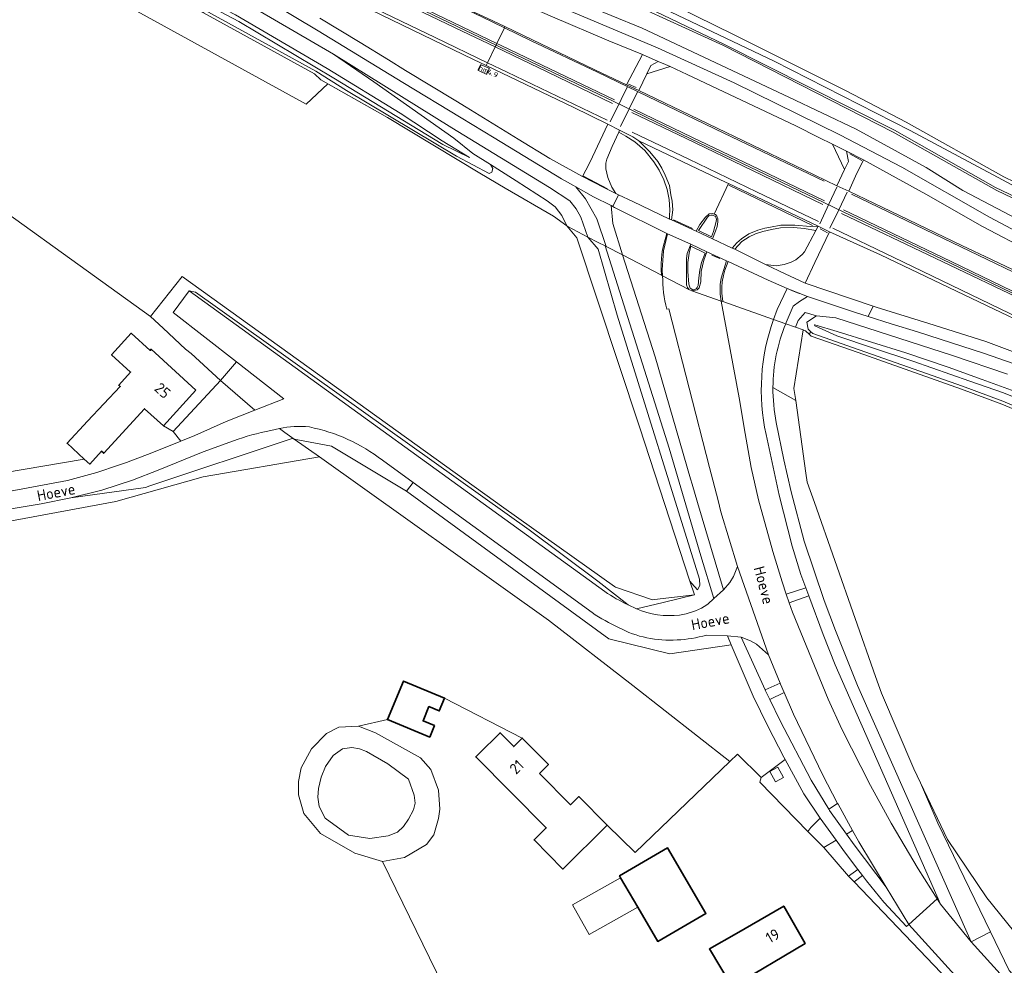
# Model space of a CAD drawing. Header units: metres. Extents: x 178952 to 185583, y 415201 to 419317.
# Tile 88 of 165: x 181464 to 181627, y 417332 to 417488. Entities that reach past the tile are written whole.
import ezdxf
from ezdxf.enums import TextEntityAlignment as Align

# ---------------------------------------------------------------- set-up
doc = ezdxf.new("R2010")
doc.units = ezdxf.units.M
for name, color, linetype, lineweight in [('B-WE-AM-AS_WEG-T18', 1, 'Continuous', 18), ('B-WE-VW-HECTOMETRERING-S', 7, 'Continuous', 25), ('B-XX-GR-BEPLANTING_CULTUUR_BOSPLANTSOEN-GV', 253, 'Continuous', 18), ('B-XX-GR-BOS_GEMENGD-GV', 253, 'Continuous', 13), ('B-XX-GR-BOUWLAND-GV', 253, 'Continuous', 13), ('B-XX-GR-GRAS-GV', 253, 'Continuous', 13), ('B-XX-IE-TERREINAFSCHEIDING_KUNSTMATIG_HEKWERK_RASTER-G', 253, 'IE-TERREINAFSCHEIDING-KUNSTMATIG', 18), ('B-XX-OG-BEBOUWING-GV', 252, 'Continuous', 35), ('B-XX-OG-BEBOUWING-T18', 252, 'Continuous', 18), ('B-XX-OG-BEBOUWING_LAGE TRAFO-GV', 252, 'Continuous', 18), ('B-XX-OG-BEBOUWING_OVERBOUWING-GV', 252, 'Continuous', 18), ('B-XX-OG-TERREIN_CULTUURSCHEIDING-GV', 253, 'Continuous', 18), ('B-XX-OG-TERREIN_ERF-GV', 253, 'Continuous', 18), ('B-XX-OG-TOPOGRAFIE-T18', 253, 'Continuous', 18), ('B-XX-OG-WATER-GV', 253, 'Continuous', 18), ('B-XX-OG-WATER_SLOOT-GV', 253, 'Continuous', 18), ('B-XX-OG-WEG-GV', 253, 'Continuous', 18), ('B-XX-VH-VERHARDING_ASFALT-GV', 251, 'Continuous', 18), ('B-XX-VH-VERHARDING_BEDRIJFSVLOERPLAAT-GV', 251, 'Continuous', 18), ('B-XX-VH-VERHARDING_BETONSTRAATSTEEN-GV', 251, 'Continuous', 18), ('B-XX-VH-VERHARDING_GRASBETONSTEEN-GV', 251, 'Continuous', 18), ('B-XX-VH-VERHARDING_STRAATBAKSTEEN-GV', 251, 'Continuous', 18), ('B-XX-VH-VERHARDING_TEGEL-GV', 251, 'Continuous', 18), ('B-XX-VW-MARKERING-G', 253, 'Continuous', 18)]:
    doc.layers.add(name, color=color, linetype=linetype, lineweight=lineweight)
doc.styles.add('NLCS-ISO', font='NLCS-ISO.ttf')
doc.styles.add('NLCS-ISO-M-T18', font='NLCS-ISO.ttf', dxfattribs={"height": 1.8})
doc.styles.add('NLCS-ISO-M500-T18', font='NLCS-ISO.ttf', dxfattribs={"height": 0.9})
doc.linetypes.add('IE-TERREINAFSCHEIDING-KUNSTMATIG', pattern='A,4,[82,NLCS.SHX,S=0.75,R=90,X=0,Y=0],4,-2', length=10)

# ---------------------------------------------------------------- blocks, each defined once
blk = doc.blocks.new('SVW-HECTOMETERPAAL-SO')
at = {"lineweight": 18}
blk.add_lwpolyline([(-0.71, -0.52), (0.71, -0.52, 0.414214), (0.8, -0.44), (0.8, 0.44, 0.414214), (0.71, 0.52), (-0.71, 0.52, 0.414214), (-0.8, 0.44), (-0.8, -0.44, 0.414214)], format="xyb", close=True, dxfattribs=at)
at = {"lineweight": 18, "style": 'NLCS-ISO'}
blk.add_text('hm', height=0.9, dxfattribs=at).set_placement((0, 0), align=Align.MIDDLE_CENTER)

msp = doc.modelspace()

# ---------------------------------------------------------------- linework, layer by layer
at = {"layer": 'B-XX-GR-BEPLANTING_CULTUUR_BOSPLANTSOEN-GV'}
msp.add_lwpolyline([(181441.18, 417512.589), (181511.283, 417474.077), (181514.879, 417477.472), (181513.721, 417478.129), (181512.658, 417479.117), (181494.287, 417489.223), (181487.056, 417493.201), (181461.812, 417505.957)], dxfattribs=at)
for points in [[(181594.827, 417436.484), (181594.651, 417435.966), (181594.939, 417435.701), (181602.712, 417432.963), (181619.837, 417426.93), (181626.496, 417424.437), (181631.134, 417422.485), (181658.223, 417410.019), (181659.348, 417409.479), (181659.564, 417409.93), (181658.436, 417410.471), (181631.336, 417422.943), (181626.681, 417424.902), (181620.008, 417427.4), (181602.878, 417433.435), (181595.202, 417436.139)], [(181527.921, 417410.056), (181515.498, 417417.503), (181509.306, 417418.66), (181513.477, 417415.694), (181551.444, 417388.695), (181565.421, 417377.886), (181581.452, 417365.259), (181582.722, 417366.478), (181586.664, 417362.657), (181590.609, 417365.634), (181590.42, 417365.981), (181587.73, 417371.152), (181585.32, 417376.082), (181581.676, 417384.617), (181571.536, 417383.118), (181561.395, 417385.571)]]:
    msp.add_lwpolyline(points, close=True, dxfattribs=at)
at = {"layer": 'B-XX-GR-BOS_GEMENGD-GV'}
msp.add_lwpolyline([(181535.06, 417325.898), (181523.933, 417348.734), (181519.36, 417350.093), (181513.646, 417353.379), (181510.883, 417356.654), (181510.038, 417359.765), (181510.022, 417361.952), (181510.482, 417364.233), (181512.165, 417367.364), (181514.673, 417369.911), (181516.706, 417370.96), (181519.966, 417371.112), (181524.783, 417372.219), (181527.419, 417378.59), (181534.207, 417375.781), (181547.08, 417369.16), (181551.42, 417364.802), (181549.92, 417363.311), (181555.078, 417358.118), (181556.445, 417359.476), (181561.136, 417354.753), (181565.771, 417350.21), (181581.452, 417365.259), (181565.421, 417377.886), (181551.444, 417388.695), (181513.477, 417415.694), (181494.262, 417412.41), (181479.793, 417408.347), (181461.619, 417404.95)], dxfattribs=at)
at = {"layer": 'B-XX-GR-BOUWLAND-GV'}
msp.add_lwpolyline([(181631.134, 417422.485), (181626.496, 417424.437), (181619.837, 417426.93), (181602.712, 417432.963), (181594.939, 417435.701), (181594.651, 417435.966), (181593.967, 417436.596), (181593.593, 417436.727), (181592.084, 417427.026), (181592.361, 417425.065), (181594.062, 417413), (181594.271, 417411.519), (181595.464, 417408.132), (181605.605, 417379.344), (181606.574, 417376.594), (181611.952, 417364.071), (181613.047, 417361.772), (181617.533, 417352.351), (181624.036, 417342.727), (181660.284, 417297.88)], dxfattribs=at)
at = {"layer": 'B-XX-GR-GRAS-GV'}
msp.add_lwpolyline([(181635.87, 417539.582), (181604.205, 417535.166), (181599.33, 417534.486), (181590.803, 417528.233), (181578.062, 417517.856), (181577.971, 417517.782), (181556.65, 417497.901), (181559.472, 417497.121), (181563.274, 417494.867), (181582.063, 417485.601), (181600.726, 417476.281), (181610.642, 417471.134), (181626.831, 417462.089), (181656.004, 417447.949)], dxfattribs=at)
for points in [[(181554.632, 417453.82), (181554.462, 417453.945), (181556.135, 417451.988), (181566.494, 417420.658), (181574.835, 417395.142), (181575.183, 417394.752), (181576.123, 417393.701), (181576.472, 417394.428), (181576.459, 417395.451), (181562.819, 417439.178), (181559.631, 417450.114), (181557.96, 417452.095)], [(181794.27, 417337.576), (181788.805, 417344.673), (181776.412, 417350.223), (181789.004, 417342.462), (181660.284, 417297.88), (181624.036, 417342.727), (181617.533, 417352.351), (181613.047, 417361.772), (181615.893, 417355.051), (181624.613, 417337.075), (181627.716, 417330.679), (181678.273, 417274.602), (181731.59, 417290.676), (181723.034, 417315.937), (181785.713, 417337.127), (181789.323, 417337.792)]]:
    msp.add_lwpolyline(points, close=True, dxfattribs=at)
at = {"layer": 'B-XX-IE-TERREINAFSCHEIDING_KUNSTMATIG_HEKWERK_RASTER-G', "ltscale": 0.2, "flags": 128}
for points in [[(181742.644, 417406.875), (181739.268, 417408.317), (181736.704, 417409.568), (181731.309, 417412.199), (181726.733, 417414.317), (181702.556, 417425.701), (181678.845, 417436.907), (181656.004, 417447.949), (181626.831, 417462.089), (181610.642, 417471.134), (181600.726, 417476.281), (181582.063, 417485.601), (181563.274, 417494.867), (181559.472, 417497.121)], [(181554.632, 417453.82), (181554.462, 417453.945), (181552.259, 417455.559), (181544.235, 417460.165), (181540.066, 417462.67), (181524.775, 417471.859), (181513.721, 417478.129)]]:
    msp.add_lwpolyline(points, dxfattribs=at)
at = {"layer": 'B-XX-OG-BEBOUWING-GV'}
for points in [[(181493.04, 417426.76), (181485.62, 417433.511), (181485.47, 417433.342), (181482.31, 417436.182), (181479.067, 417432.589), (181482.222, 417429.741), (181480.254, 417427.557), (181480.499, 417427.336), (181475.07, 417421.631), (181471.69, 417417.952), (181474.537, 417415.34), (181475.45, 417414.502), (181477.41, 417416.631), (181477.78, 417416.301), (181484.54, 417423.662), (181487.67, 417420.82)], [(181531.636, 417374.372), (181533.333, 417373.669), (181534.207, 417375.781), (181527.419, 417378.59), (181524.783, 417372.219), (181531.754, 417369.333), (181532.533, 417371.215), (181530.652, 417371.993)], [(181549.92, 417363.311), (181551.42, 417364.802), (181547.08, 417369.16), (181545.66, 417367.752), (181543.4, 417370.032), (181539.85, 417366.511), (181539.388, 417366.052), (181551.06, 417354.3), (181549.044, 417352.298), (181553.821, 417347.488), (181561.136, 417354.753), (181556.445, 417359.476), (181555.078, 417358.118)], [(181563.37, 417346.028), (181566.199, 417341.192), (181569.532, 417335.495), (181577.485, 417340.148), (181571.142, 417350.99), (181563.189, 417346.337)], [(181593.96, 417335.151), (181590.39, 417341.34), (181582.552, 417336.833), (181578.087, 417334.266), (181581.829, 417327.988)]]:
    msp.add_lwpolyline(points, close=True, dxfattribs=at)
at = {"layer": 'B-XX-OG-BEBOUWING_LAGE TRAFO-GV'}
msp.add_lwpolyline([(181589.381, 417364.349), (181588.076, 417363.628), (181589.029, 417361.894), (181590.342, 417362.609)], close=True, dxfattribs=at)
at = {"layer": 'B-XX-OG-BEBOUWING_OVERBOUWING-GV'}
msp.add_lwpolyline([(181566.199, 417341.192), (181563.37, 417346.028), (181555.391, 417341.538), (181558.139, 417336.656)], close=True, dxfattribs=at)
at = {"layer": 'B-XX-OG-TERREIN_CULTUURSCHEIDING-GV'}
msp.add_lwpolyline([(181449.735, 417464.645), (181485.537, 417438.918), (181490.754, 417445.575), (181544.006, 417407.255), (181562.357, 417394.249), (181562.536, 417394.122), (181568.653, 417392.053), (181568.977, 417392.091), (181575.58, 417392.863), (181574.835, 417395.142), (181566.494, 417420.658), (181556.135, 417451.988), (181554.462, 417453.945), (181552.259, 417455.559), (181544.235, 417460.165), (181540.066, 417462.67), (181524.775, 417471.859), (181514.879, 417477.472), (181511.283, 417474.077), (181441.18, 417512.589)], dxfattribs=at)
for points in [[(181593.73, 417359.912), (181590.609, 417365.634), (181586.664, 417362.657), (181586.446, 417361.864), (181594.364, 417353.699), (181594.879, 417354.358), (181596.435, 417355.894)], [(181589.029, 417361.894), (181588.076, 417363.628), (181589.381, 417364.349), (181590.342, 417362.609)], [(181677.775, 417273.273), (181679.096, 417273.689), (181678.273, 417274.602), (181627.716, 417330.679), (181624.613, 417337.075), (181621.44, 417335.432), (181658.791, 417294.219), (181676.936, 417274.199)]]:
    msp.add_lwpolyline(points, close=True, dxfattribs=at)
at = {"layer": 'B-XX-OG-TERREIN_ERF-GV'}
for points in [[(181457.865, 417412.503), (181474.537, 417415.34), (181471.69, 417417.952), (181475.07, 417421.631), (181480.499, 417427.336), (181480.254, 417427.557), (181482.222, 417429.741), (181479.067, 417432.589), (181482.31, 417436.182), (181485.47, 417433.342), (181485.62, 417433.511), (181493.04, 417426.76), (181487.67, 417420.82), (181489.251, 417419.922), (181497.133, 417428.354), (181492.269, 417432.812), (181491.312, 417433.535), (181487.628, 417436.991), (181485.537, 417438.918), (181449.735, 417464.645)], [(181616.444, 417330.319), (181602.035, 417345.355), (181601.114, 417346.317), (181597.001, 417351.057), (181594.364, 417353.699), (181586.446, 417361.864), (181586.664, 417362.657), (181582.722, 417366.478), (181581.452, 417365.259), (181565.771, 417350.21), (181561.136, 417354.753), (181553.821, 417347.488), (181549.044, 417352.298), (181551.06, 417354.3), (181539.388, 417366.052), (181539.85, 417366.511), (181543.4, 417370.032), (181545.66, 417367.752), (181547.08, 417369.16), (181534.207, 417375.781), (181533.333, 417373.669), (181531.636, 417374.372), (181530.652, 417371.993), (181532.533, 417371.215), (181531.754, 417369.333), (181524.783, 417372.219), (181519.966, 417371.112), (181522.755, 417370.007), (181530.255, 417365.885), (181531.92, 417363.937), (181533.185, 417360.555), (181533.43, 417357.401), (181533.221, 417355.84), (181532.449, 417353.156), (181531.199, 417351.541), (181527.599, 417349.397), (181523.933, 417348.734), (181535.06, 417325.898)]]:
    msp.add_lwpolyline(points, dxfattribs=at)
for points in [[(181563.37, 417346.028), (181563.189, 417346.337), (181571.142, 417350.99), (181577.485, 417340.148), (181569.532, 417335.495), (181566.199, 417341.192)], [(181593.96, 417335.151), (181581.829, 417327.988), (181578.087, 417334.266), (181582.552, 417336.833), (181590.39, 417341.34)]]:
    msp.add_lwpolyline(points, close=True, dxfattribs=at)
at = {"layer": 'B-XX-OG-WATER-GV', "flags": 128}
msp.add_lwpolyline([(181528.244, 417362.375), (181524.823, 417364.881), (181521.305, 417366.918), (181520.126, 417367.406), (181518.857, 417367.616), (181517.299, 417367.364), (181515.769, 417366.302), (181514.517, 417364.446), (181513.789, 417362.688), (181513.339, 417360.839), (181513.252, 417359.398), (181513.424, 417357.824), (181514.433, 417355.929), (181518.278, 417353.103), (181521.821, 417352.533), (181524.881, 417352.962), (181526.423, 417353.584), (181527.398, 417354.537), (181528.265, 417355.753), (181529.048, 417357.294), (181529.323, 417358.368), (181529.176, 417359.712)], close=True, dxfattribs=at)
at = {"layer": 'B-XX-OG-WATER_SLOOT-GV'}
for points in [[(181714.978, 417417.452), (181692.735, 417428.159), (181673.54, 417437.337), (181654.861, 417446.353), (181625.474, 417460.316), (181608.739, 417469.778), (181580.46, 417484.02), (181565.466, 417491.197), (181556.38, 417494.863), (181554.25, 417496.313), (181555.833, 417498.126), (181554.984, 417498.361), (181553.512, 417497.021), (181549.634, 417497.793), (181530.484, 417505.956), (181519.237, 417511.46), (181499.453, 417521.373), (181484.212, 417529.486), (181484.217, 417529.397), (181465.931, 417538.979), (181447.116, 417549.13)], [(181714.856, 417417.125), (181692.267, 417428.04), (181673.597, 417436.994), (181654.418, 417446.078), (181625.671, 417459.799), (181608.511, 417469.434), (181580.41, 417483.819), (181564.685, 417490.986), (181553.672, 417495.47), (181545.871, 417498.35), (181529.748, 417505.963), (181514.209, 417513.442), (181499.194, 417521.107), (181484.17, 417528.971), (181465.926, 417538.628), (181447.425, 417548.699)], [(181447.425, 417548.699), (181465.926, 417538.628), (181484.17, 417528.971), (181499.194, 417521.107), (181514.209, 417513.442), (181529.748, 417505.963), (181545.871, 417498.35), (181553.672, 417495.47), (181564.685, 417490.986), (181580.41, 417483.819), (181608.511, 417469.434), (181625.671, 417459.799), (181654.418, 417446.078), (181673.597, 417436.994), (181692.267, 417428.04), (181714.856, 417417.125)], [(181451.958, 417542.978), (181473.404, 417531.485), (181500.287, 417516.83), (181520.937, 417506.051), (181541.288, 417497.208), (181566.931, 417486.694), (181591.252, 417475.226), (181602.353, 417469.972), (181613.961, 417463.635), (181620.06, 417459.819), (181633.64, 417452.67), (181659.691, 417440.37), (181685.417, 417428.151), (181707.193, 417417.584), (181730.123, 417406.402)], [(181463.546, 417506.934), (181481.932, 417497.335), (181494.986, 417490.494), (181500.163, 417487.781), (181515.887, 417478.422), (181533.954, 417467.413), (181538.345, 417465.25), (181533.814, 417468.018), (181526.844, 417472.582), (181514.75, 417480.004), (181499.589, 417488.897), (181495.313, 417491.088), (181481.328, 417498.254), (181463.894, 417507.187), (181463.826, 417507.239)], [(181630.667, 417459.406), (181611.348, 417469.705), (181588.825, 417481.182), (181567.127, 417491.565), (181558.456, 417495.295), (181556.838, 417495.967), (181556.236, 417496.429), (181555.92, 417496.888), (181556.65, 417497.901), (181555.833, 417498.126), (181554.25, 417496.313), (181556.38, 417494.863), (181565.466, 417491.197), (181580.46, 417484.02), (181608.739, 417469.778), (181625.474, 417460.316), (181654.861, 417446.353)], [(181627.464, 417429.397), (181618.362, 417432.467), (181599.038, 417438.725), (181595.819, 417439.078), (181594.184, 417438.027), (181594.425, 417436.854), (181594.827, 417436.484), (181595.202, 417436.139), (181602.878, 417433.435), (181620.008, 417427.4), (181626.681, 417424.902), (181631.336, 417422.943)], [(181633.997, 417423.391), (181626.761, 417426.309), (181621.204, 417428.259), (181611.765, 417431.527), (181605.227, 417433.699), (181599.166, 417435.734), (181595.556, 417437.389), (181595.462, 417437.506), (181595.555, 417437.577), (181599.209, 417436.486), (181610.612, 417432.943), (181617.61, 417430.547), (181623.257, 417428.53), (181629.337, 417426.315)], [(181629.337, 417426.315), (181623.257, 417428.53), (181617.61, 417430.547), (181610.612, 417432.943), (181599.209, 417436.486), (181595.555, 417437.577), (181595.462, 417437.506), (181595.556, 417437.389), (181599.166, 417435.734), (181605.227, 417433.699), (181611.765, 417431.527), (181621.204, 417428.259), (181626.761, 417426.309), (181633.997, 417423.391)]]:
    msp.add_lwpolyline(points, dxfattribs=at)
for points in [[(181496.498, 417493.242), (181495.313, 417491.088), (181499.589, 417488.897), (181514.75, 417480.004), (181526.844, 417472.582), (181533.814, 417468.018), (181538.345, 417465.25), (181533.954, 417467.413), (181515.887, 417478.422), (181500.163, 417487.781), (181494.986, 417490.494), (181494.528, 417489.661), (181512.911, 417479.548), (181517.982, 417476.371), (181536.17, 417465.488), (181541.604, 417462.601), (181542.043, 417462.857), (181542.182, 417463.457), (181541.81, 417464.118), (181538.917, 417465.945), (181535.739, 417468.477), (181522.49, 417477.791), (181515.819, 417482.377), (181503.012, 417489.808)], [(181533.221, 417355.84), (181533.43, 417357.401), (181533.185, 417360.555), (181531.92, 417363.937), (181530.255, 417365.885), (181522.755, 417370.007), (181519.966, 417371.112), (181516.706, 417370.96), (181514.673, 417369.911), (181512.165, 417367.364), (181510.482, 417364.233), (181510.022, 417361.952), (181510.038, 417359.765), (181510.883, 417356.654), (181513.646, 417353.379), (181519.36, 417350.093), (181523.933, 417348.734), (181527.599, 417349.397), (181531.199, 417351.541), (181532.449, 417353.156)], [(181527.398, 417354.537), (181526.423, 417353.584), (181524.881, 417352.962), (181521.821, 417352.533), (181518.278, 417353.103), (181514.433, 417355.929), (181513.424, 417357.824), (181513.252, 417359.398), (181513.339, 417360.839), (181513.789, 417362.688), (181514.517, 417364.446), (181515.769, 417366.302), (181517.299, 417367.364), (181518.857, 417367.616), (181520.126, 417367.406), (181521.305, 417366.918), (181524.823, 417364.881), (181528.244, 417362.375), (181529.176, 417359.712), (181529.323, 417358.368), (181529.048, 417357.294), (181528.265, 417355.753)]]:
    msp.add_lwpolyline(points, close=True, dxfattribs=at)
at = {"layer": 'B-XX-OG-WEG-GV'}
for points in [[(181730.123, 417406.402), (181707.193, 417417.584), (181685.417, 417428.151), (181659.691, 417440.37), (181633.64, 417452.67), (181620.06, 417459.819), (181613.961, 417463.635), (181602.353, 417469.972), (181591.252, 417475.226), (181566.931, 417486.694), (181541.288, 417497.208), (181520.937, 417506.051), (181500.287, 417516.83), (181473.404, 417531.485), (181451.958, 417542.978)], [(181458.007, 417537.47), (181468.159, 417532.044), (181498.623, 417516.116), (181524.003, 417503.435), (181536.416, 417497.396), (181547.067, 417492.857), (181556.204, 417488.963), (181569.494, 417483.402), (181582.157, 417477.623), (181599.649, 417469.001), (181609.927, 417463.636), (181624.448, 417455.407), (181631.739, 417451.53), (181636.934, 417449.016), (181639.072, 417447.982), (181656.006, 417439.884), (181673.094, 417431.644), (181692.942, 417422.144), (181713.805, 417412.201)], [(181726.733, 417414.317), (181702.556, 417425.701), (181678.845, 417436.907), (181656.004, 417447.949), (181626.831, 417462.089), (181610.642, 417471.134), (181600.726, 417476.281), (181582.063, 417485.601), (181563.274, 417494.867), (181559.472, 417497.121), (181556.65, 417497.901), (181555.92, 417496.888), (181556.236, 417496.429), (181556.838, 417495.967), (181558.456, 417495.295), (181567.127, 417491.565), (181588.825, 417481.182), (181611.348, 417469.705), (181630.667, 417459.406), (181652.195, 417448.875), (181672.236, 417439.315), (181688.895, 417431.656), (181710.5, 417421.485), (181729.82, 417412.227)], [(181513.549, 417488.309), (181520.237, 417484.282), (181524.948, 417481.446), (181527.733, 417479.647), (181536.082, 417474.656), (181537.812, 417473.589), (181546.383, 417468.3), (181551.672, 417465.102), (181557.032, 417462.127), (181558.135, 417464.194), (181558.701, 417465.394), (181561.28, 417470.77), (181555.516, 417473.59), (181541.126, 417480.489), (181539.014, 417481.502), (181520.41, 417490.492)], [(181630.809, 417437.498), (181625.24, 417440.157), (181606.426, 417449.14), (181597.983, 417452.984), (181595.513, 417447.872), (181593.922, 417444.488), (181605.207, 417440.661), (181605.705, 417440.495), (181614.415, 417437.763), (181621.57, 417435.512), (181623.868, 417434.791), (181629.165, 417432.806)], [(181557.96, 417452.095), (181559.631, 417450.114), (181562.819, 417439.178), (181576.459, 417395.451), (181576.472, 417394.428), (181576.123, 417393.701), (181575.183, 417394.752), (181574.835, 417395.142), (181575.58, 417392.863), (181570.424, 417391.619), (181565.977, 417390.55)], [(181577.228, 417390.941), (181577.83, 417391.331), (181578.82, 417392.261), (181576.65, 417399.351), (181571.43, 417417.122), (181560.8, 417450.623), (181559.674, 417451.207), (181557.96, 417452.095)], [(181570.334, 417445.683), (181570.126, 417445.791), (181563.674, 417449.134), (181569.07, 417432.29), (181574.94, 417412.092), (181575.211, 417411.18), (181576.105, 417408.166), (181580.39, 417393.721), (181581.46, 417394.922), (181582.06, 417395.93), (181582.71, 417397.551), (181579.99, 417406.611), (181579.511, 417408.479), (181578.113, 417413.931), (181571.37, 417440.22)], [(181492.973, 417442.973), (181491.91, 417443.201), (181560.76, 417393.42)], [(181564.613, 417391.213), (181559.574, 417395.156), (181548.235, 417403.632), (181492.973, 417442.973)], [(181580.136, 417441.457), (181580.03, 417441.494), (181583.02, 417425.501), (181583.98, 417419.592), (181585.01, 417413.931), (181586.2, 417408.611), (181588.56, 417400.071), (181590.1, 417395.012), (181590.815, 417392.967), (181594.055, 417394.015), (181593.24, 417396.24), (181591.8, 417400.952), (181589.65, 417409.382), (181587.453, 417419.415)], [(181588.68, 417438.454), (181580.288, 417441.404), (181580.136, 417441.457)], [(181628.366, 417431.138), (181623.616, 417432.845), (181612.512, 417436.411), (181608.193, 417437.716), (181604.386, 417438.948), (181602.1, 417439.688), (181594.348, 417442.266), (181592.998, 417441.454), (181591.956, 417440.661), (181590.778, 417437.928), (181590.718, 417437.738), (181592.356, 417437.162), (181592.763, 417438.302), (181593.959, 417439.592), (181595.819, 417439.078), (181599.038, 417438.725), (181618.362, 417432.467), (181627.464, 417429.397)], [(181571.37, 417440.22), (181571.02, 417440.15)], [(181588.604, 417427.218), (181592.361, 417425.065), (181592.084, 417427.026), (181593.593, 417436.727), (181592.356, 417437.162), (181590.718, 417437.738)], [(181606.574, 417376.594), (181605.605, 417379.344), (181595.464, 417408.132), (181594.271, 417411.519), (181594.062, 417413), (181592.361, 417425.065), (181588.604, 417427.218)], [(181589.148, 417421.404), (181590.38, 417415.242), (181591.59, 417409.941), (181593.77, 417401.751), (181597.07, 417391.931), (181598.94, 417386.982), (181602.62, 417377.852), (181621.44, 417335.432), (181624.613, 417337.075), (181615.893, 417355.051), (181613.047, 417361.772), (181611.952, 417364.071), (181606.574, 417376.594)], [(181508.972, 417418.722), (181509.306, 417418.66), (181507.779, 417419.745), (181506.856, 417420.42), (181505.438, 417420.051)], [(181506.856, 417420.42), (181507.779, 417419.745), (181509.306, 417418.66), (181515.498, 417417.503), (181527.921, 417410.056), (181529.02, 417411.439), (181523.916, 417415.144)], [(181499.26, 417418.362), (181494.25, 417416.55), (181486.81, 417413.501), (181482.55, 417411.87), (181477.45, 417410.212), (181472.33, 417408.921), (181484.681, 417410.657), (181485.396, 417410.894), (181508.972, 417418.722)], [(181529.02, 417411.439), (181527.921, 417410.056), (181561.395, 417385.571), (181571.536, 417383.118), (181581.676, 417384.617), (181581.05, 417386.082), (181577.598, 417386.2)], [(181558.65, 417389.932), (181529.02, 417411.439)]]:
    msp.add_lwpolyline(points, dxfattribs=at)
for points in [[(181533.748, 417496.484), (181525.517, 417500.567), (181525.291, 417500.679), (181499.468, 417513.551), (181497.613, 417509.954), (181505.801, 417505.732), (181528.369, 417494.634), (181539.228, 417489.283), (181542.199, 417487.885), (181544.216, 417486.922), (181559.127, 417479.797), (181564.369, 417477.302), (181567.014, 417482.335), (181561.398, 417484.599), (181552.101, 417488.541), (181546.217, 417491.087)], [(181497.534, 417495.126), (181496.498, 417493.242), (181503.012, 417489.808), (181515.819, 417482.377), (181535.442, 417470.149), (181551.602, 417460.322), (181554.97, 417458.076), (181555.986, 417456.792), (181556.792, 417455.363), (181557.96, 417452.095), (181559.674, 417451.207), (181560.8, 417450.623), (181560.984, 417450.528), (181559.423, 417455.109), (181557.55, 417458.421), (181555.959, 417460.383), (181555.579, 417460.613), (181553.562, 417461.738), (181542.402, 417468.544), (181536.967, 417471.83), (181527.286, 417477.685), (181513.283, 417486.249), (181505.593, 417490.799)], [(181517.982, 417476.371), (181512.911, 417479.548), (181494.528, 417489.661), (181494.287, 417489.223), (181512.658, 417479.117), (181513.721, 417478.129), (181514.879, 417477.472), (181524.775, 417471.859), (181540.066, 417462.67), (181544.235, 417460.165), (181552.259, 417455.559), (181554.462, 417453.945), (181553.662, 417455.659), (181552.53, 417457.111), (181551.209, 417458.111), (181546.067, 417461.423), (181541.81, 417464.118), (181542.182, 417463.457), (181542.043, 417462.857), (181541.604, 417462.601), (181536.17, 417465.488)], [(181515.819, 417482.377), (181522.49, 417477.791), (181535.739, 417468.477), (181538.917, 417465.945), (181541.81, 417464.118), (181546.067, 417461.423), (181551.209, 417458.111), (181552.53, 417457.111), (181553.662, 417455.659), (181554.462, 417453.945), (181554.632, 417453.82), (181557.96, 417452.095), (181556.792, 417455.363), (181555.986, 417456.792), (181554.97, 417458.076), (181551.602, 417460.322), (181535.442, 417470.149)], [(181571.561, 417480.317), (181567.689, 417479.124), (181566.375, 417476.347), (181574.871, 417472.289), (181588.199, 417465.886), (181593.701, 417463.238), (181599.169, 417460.598), (181600.455, 417463.273), (181598.479, 417467.457), (181596.219, 417468.585), (181592.378, 417470.514), (181574.369, 417478.995)], [(181569.606, 417481.173), (181568.364, 417480.514), (181567.689, 417479.124), (181571.561, 417480.317), (181570.812, 417480.67)], [(181563.05, 417469.447), (181561.962, 417467.081), (181561.084, 417464.996), (181560.896, 417464.351), (181560.916, 417463.401), (181561.229, 417461.947), (181561.917, 417460.378), (181562.584, 417459.309), (181563.022, 417459.096), (181565.366, 417457.953), (181571.491, 417455.075), (181571.493, 417455.598), (181571.534, 417456.574), (181571.437, 417458.337), (181571.077, 417459.977), (181570.533, 417461.548), (181569.775, 417463.187), (181568.873, 417464.525), (181567.393, 417466.397), (181565.728, 417467.869), (181564.233, 417468.782)], [(181600.762, 417466.319), (181598.479, 417467.457), (181600.455, 417463.273), (181601.085, 417464.584)], [(181636.131, 417447.343), (181631.316, 417449.648), (181623.32, 417453.825), (181613.94, 417459.201), (181609.012, 417461.91), (181603.603, 417464.863), (181602.269, 417462.186), (181601.155, 417459.679), (181606.698, 417457.033), (181619.886, 417450.712), (181624.789, 417448.362), (181628.39, 417446.647), (181634.421, 417443.774), (181645.822, 417438.343), (181665.568, 417428.846), (181667.469, 417427.931), (181669.18, 417431.483), (181668.545, 417431.79), (181650.218, 417440.6)], [(181570.997, 417452.689), (181562.349, 417456.982), (181562.081, 417457.136), (181561.789, 417457.303), (181562.087, 417454.326), (181563.674, 417449.134), (181570.126, 417445.791), (181570.097, 417446.662), (181570.108, 417447.62), (181570.154, 417448.602), (181570.249, 417449.721), (181570.445, 417450.719)], [(181571.129, 417452.623), (181570.997, 417452.689), (181570.445, 417450.719), (181570.249, 417449.721), (181570.154, 417448.602), (181570.108, 417447.62), (181570.097, 417446.662), (181570.126, 417445.791), (181570.334, 417445.683), (181570.264, 417446.691), (181570.348, 417448.213), (181570.47, 417449.82)], [(181595.686, 417453.197), (181593.775, 417453.499), (181592.07, 417453.684), (181589.853, 417453.634), (181588.386, 417453.368), (181586.923, 417453.039), (181585.692, 417452.627), (181584.644, 417452.107), (181583.429, 417451.38), (181582.292, 417450.073), (181587.372, 417447.567), (181589.152, 417447.328), (181590.435, 417447.533), (181591.593, 417447.951), (181592.409, 417448.337), (181593.444, 417449.206), (181593.817, 417449.656), (181594.68, 417451.276), (181594.756, 417451.42)], [(181579.848, 417444.259), (181579.842, 417442.618), (181580.03, 417441.494), (181580.136, 417441.457), (181580.288, 417441.404), (181580.222, 417441.912), (181580.142, 417442.768), (181580.134, 417443.782), (181580.182, 417444.674), (181580.382, 417445.724), (181580.644, 417446.604), (181581.161, 417448.06), (181580.926, 417448.169), (181580.026, 417445.315)], [(181590.952, 417443.591), (181587.825, 417444.973), (181581.161, 417448.06), (181580.644, 417446.604), (181580.382, 417445.724), (181580.182, 417444.674), (181580.134, 417443.782), (181580.142, 417442.768), (181580.222, 417441.912), (181580.288, 417441.404), (181588.68, 417438.454), (181589.299, 417440.106)], [(181562.536, 417394.122), (181562.357, 417394.249), (181544.006, 417407.255), (181490.754, 417445.575), (181485.537, 417438.918), (181487.628, 417436.991), (181491.312, 417433.535), (181492.269, 417432.812), (181497.133, 417428.354), (181499.76, 417431.426), (181489.24, 417439.58), (181491.91, 417443.201), (181492.973, 417442.973), (181548.235, 417403.632), (181559.574, 417395.156), (181564.613, 417391.213), (181565.977, 417390.55), (181570.424, 417391.619), (181575.58, 417392.863), (181568.977, 417392.091), (181568.653, 417392.053)], [(181592.763, 417438.302), (181592.356, 417437.162), (181593.593, 417436.727), (181593.967, 417436.596), (181594.651, 417435.966), (181594.827, 417436.484), (181594.425, 417436.854), (181594.184, 417438.027), (181595.819, 417439.078), (181593.959, 417439.592)], [(181513.477, 417415.694), (181509.306, 417418.66), (181508.972, 417418.722), (181485.396, 417410.894), (181484.681, 417410.657), (181472.33, 417408.921), (181467.43, 417407.961), (181462.42, 417407.131), (181447.062, 417404.361), (181447.019, 417402.785), (181461.619, 417404.95), (181479.793, 417408.347), (181494.262, 417412.41)], [(181598.91, 417381.311), (181596.89, 417386.282), (181594.538, 417392.698), (181591.31, 417391.552), (181591.86, 417389.981), (181597.72, 417375.62), (181600.03, 417370.61), (181604.75, 417361.331), (181608.16, 417355.081), (181612.66, 417347.532), (181615.814, 417342.546), (181616.36, 417341.682)], [(181587.87, 417382.952), (181585.86, 417384.692), (181584.9, 417385.242), (181583.32, 417385.862), (181587.307, 417377.131), (181589.783, 417378.25)], [(181592.02, 417373.11), (181590.455, 417376.697), (181588.09, 417375.535), (181589.82, 417372.031), (181594.92, 417362.18), (181597.844, 417357.385), (181599.307, 417358.35), (181596.82, 417363.11)], [(181602.82, 417351.982), (181601.782, 417353.862), (181600.796, 417353.233), (181602.03, 417351.511), (181607.33, 417344.492)], [(181600.45, 417350.342), (181599.067, 417352.255), (181597.001, 417351.057), (181601.114, 417346.317), (181602.681, 417347.386)], [(181611.13, 417338.301), (181610.7, 417337.961), (181606.96, 417342.022), (181604.08, 417345.532), (181603.411, 417346.419), (181602.035, 417345.355), (181616.444, 417330.319), (181637.866, 417306.162), (181639.378, 417307.18)]]:
    msp.add_lwpolyline(points, close=True, dxfattribs=at)
for points in [[(181571.02, 417440.15, -0.0661402), (181570.334, 417445.683)], [(181587.453, 417419.415, -0.1399733), (181588.68, 417438.454)], [(181590.718, 417437.738, 0.0965749), (181588.604, 417427.218)], [(181588.604, 417427.218, 0.0522805), (181589.148, 417421.404)], [(181505.438, 417420.051, 0.0425745), (181499.26, 417418.362)], [(181511.818, 417420.661, 0.0800151), (181506.856, 417420.42)], [(181523.916, 417415.144, 0.1169841), (181511.818, 417420.661)], [(181560.76, 417393.42, 0.0422637), (181564.613, 417391.213)], [(181565.977, 417390.55, 0.1295436), (181573.148, 417389.521)], [(181573.148, 417389.521, 0.0906273), (181577.228, 417390.941)], [(181563.039, 417387.461, -0.0411515), (181558.65, 417389.932)], [(181572.718, 417385.41, -0.1412196), (181563.039, 417387.461)], [(181577.598, 417386.2, -0.0565354), (181572.718, 417385.41)]]:
    msp.add_lwpolyline(points, format="xyb", dxfattribs=at)
at = {"layer": 'B-XX-VH-VERHARDING_ASFALT-GV'}
for points in [[(181497.613, 417509.954), (181482.509, 417517.741), (181471.449, 417523.533), (181455.228, 417532.245), (181455.079, 417531.965), (181453.697, 417529.366), (181453.551, 417529.093), (181455.226, 417528.175), (181470.71, 417519.92), (181486.964, 417511.463), (181500.481, 417504.556), (181515.142, 417497.215), (181529.742, 417490.074), (181542.739, 417483.846), (181542.873, 417484.126), (181544.127, 417486.736), (181544.216, 417486.922), (181542.199, 417487.885), (181539.228, 417489.283), (181528.369, 417494.634), (181505.801, 417505.732)], [(181453.551, 417529.093), (181453.39, 417528.789), (181452.056, 417526.281), (181451.82, 417525.837), (181454.83, 417524.236), (181470.755, 417515.764), (181491.238, 417505.204), (181495.807, 417502.848), (181520.41, 417490.492), (181539.014, 417481.502), (181541.126, 417480.489), (181541.349, 417480.953), (181542.604, 417483.566), (181542.739, 417483.846), (181529.742, 417490.074), (181515.142, 417497.215), (181500.481, 417504.556), (181486.964, 417511.463), (181470.71, 417519.92), (181455.226, 417528.175)], [(181569.606, 417481.173), (181567.014, 417482.335), (181564.369, 417477.302), (181566.375, 417476.347), (181567.689, 417479.124), (181568.364, 417480.514)], [(181563.05, 417469.447), (181563.21, 417469.806), (181561.28, 417470.77), (181558.701, 417465.394), (181558.135, 417464.194), (181557.032, 417462.127), (181560.687, 417460.249), (181562.584, 417459.309), (181561.917, 417460.378), (181561.229, 417461.947), (181560.916, 417463.401), (181560.896, 417464.351), (181561.084, 417464.996), (181561.962, 417467.081)], [(181566.382, 417468.047), (181567.114, 417467.3), (181568.199, 417466.183), (181569.533, 417464.591), (181570.208, 417463.492), (181570.751, 417462.324), (181571.441, 417460.642), (181571.696, 417459.096), (181571.914, 417458.013), (181571.997, 417456.6), (181571.803, 417454.929), (181575.858, 417453.069), (181576.506, 417454.187), (181577.449, 417455.399), (181578.019, 417455.941), (181578.659, 417456.001), (181578.869, 417455.901), (181581.242, 417460.94), (181580.844, 417461.127)], [(181603.603, 417464.863), (181600.762, 417466.319), (181601.085, 417464.584), (181600.455, 417463.273), (181599.169, 417460.598), (181601.155, 417459.679), (181602.269, 417462.186)], [(181596.08, 417453.884), (181581.242, 417460.94), (181578.869, 417455.901), (181579.079, 417455.801), (181579.322, 417455.551), (181579.457, 417455.134), (181579.447, 417454.621), (181579.361, 417453.864), (181579.069, 417453.074), (181578.561, 417451.819), (181581.866, 417450.266), (181582.607, 417451.112), (181583.401, 417451.793), (181584.604, 417452.629), (181586.094, 417453.252), (181587.245, 417453.54), (181588.188, 417453.731), (181589.905, 417454.056), (181592.241, 417454.074), (181594.814, 417453.824)], [(181561.789, 417457.303), (181558.886, 417458.742), (181555.959, 417460.383), (181557.55, 417458.421), (181559.423, 417455.109), (181560.984, 417450.528), (181563.674, 417449.134), (181562.087, 417454.326)], [(181582.292, 417450.073), (181581.866, 417450.266), (181578.561, 417451.819), (181575.858, 417453.069), (181571.803, 417454.929), (181571.491, 417455.075), (181565.366, 417457.953), (181563.022, 417459.096), (181562.081, 417457.136), (181562.349, 417456.982), (181570.997, 417452.689), (181571.129, 417452.623), (181574.994, 417450.924), (181577.655, 417449.646), (181580.926, 417448.169), (181581.161, 417448.06), (181587.825, 417444.973), (181590.952, 417443.591), (181594.348, 417442.266), (181602.1, 417439.688), (181604.386, 417438.948), (181605.207, 417440.661), (181593.922, 417444.488), (181590.63, 417445.995), (181587.372, 417447.567)], [(181574.994, 417450.924), (181571.129, 417452.623), (181570.47, 417449.82), (181570.348, 417448.213), (181570.264, 417446.691), (181570.334, 417445.683), (181574.672, 417443.435), (181574.45, 417443.726), (181574.304, 417444.194), (181574.297, 417448.543), (181574.39, 417449.358)], [(181597.983, 417452.984), (181596.08, 417453.884), (181595.686, 417453.197), (181594.756, 417451.42), (181594.68, 417451.276), (181593.817, 417449.656), (181593.444, 417449.206), (181592.409, 417448.337), (181591.593, 417447.951), (181590.435, 417447.533), (181589.152, 417447.328), (181587.372, 417447.567), (181590.63, 417445.995), (181593.922, 417444.488), (181595.513, 417447.872)], [(181580.926, 417448.169), (181577.655, 417449.646), (181577.157, 417448.251), (181576.727, 417446.37), (181576.638, 417444.707), (181576.376, 417443.689), (181576.061, 417443.373), (181575.177, 417443.2), (181580.03, 417441.494), (181579.842, 417442.618), (181579.848, 417444.259), (181580.026, 417445.315)], [(181594.348, 417442.266), (181590.952, 417443.591), (181589.299, 417440.106), (181588.68, 417438.454), (181590.718, 417437.738), (181590.778, 417437.928), (181591.956, 417440.661), (181592.998, 417441.454)]]:
    msp.add_lwpolyline(points, close=True, dxfattribs=at)
for points in [[(181505.593, 417490.799), (181513.283, 417486.249), (181527.286, 417477.685), (181536.967, 417471.83), (181542.402, 417468.544), (181553.562, 417461.738), (181555.579, 417460.613), (181555.959, 417460.383), (181558.886, 417458.742), (181561.789, 417457.303), (181562.081, 417457.136), (181563.022, 417459.096), (181562.584, 417459.309), (181560.687, 417460.249), (181557.032, 417462.127), (181551.672, 417465.102), (181546.383, 417468.3), (181537.812, 417473.589), (181536.082, 417474.656), (181527.733, 417479.647), (181524.948, 417481.446), (181520.237, 417484.282), (181513.549, 417488.309)], [(181552.101, 417488.541), (181561.398, 417484.599), (181567.014, 417482.335), (181569.606, 417481.173), (181570.812, 417480.67), (181571.561, 417480.317), (181574.369, 417478.995), (181592.378, 417470.514), (181596.219, 417468.585), (181598.479, 417467.457), (181600.762, 417466.319), (181603.603, 417464.863), (181609.012, 417461.91), (181613.94, 417459.201), (181623.32, 417453.825), (181631.316, 417449.648)], [(181631.739, 417451.53), (181624.448, 417455.407), (181609.927, 417463.636), (181599.649, 417469.001), (181582.157, 417477.623), (181569.494, 417483.402), (181556.204, 417488.963)], [(181628.39, 417446.647), (181624.789, 417448.362), (181619.886, 417450.712), (181606.698, 417457.033), (181601.155, 417459.679), (181599.169, 417460.598), (181593.701, 417463.238), (181588.199, 417465.886), (181574.871, 417472.289), (181566.375, 417476.347), (181564.369, 417477.302), (181559.127, 417479.797), (181544.216, 417486.922), (181544.127, 417486.736), (181542.873, 417484.126), (181542.739, 417483.846), (181543.447, 417483.507), (181562.224, 417474.519), (181565.428, 417472.968), (181575.119, 417468.319), (181586.111, 417463.042), (181597.021, 417457.797), (181600.139, 417456.31), (181617.998, 417447.765), (181631.557, 417441.229)], [(181631.557, 417441.229), (181617.998, 417447.765), (181600.139, 417456.31), (181597.021, 417457.797), (181586.111, 417463.042), (181575.119, 417468.319), (181565.428, 417472.968), (181562.224, 417474.519), (181543.447, 417483.507), (181542.739, 417483.846), (181542.604, 417483.566), (181541.349, 417480.953), (181541.126, 417480.489), (181555.516, 417473.59), (181561.28, 417470.77), (181563.21, 417469.806), (181565.413, 417468.702), (181566.382, 417468.047), (181580.844, 417461.127), (181581.242, 417460.94), (181596.08, 417453.884), (181597.983, 417452.984), (181606.426, 417449.14), (181625.24, 417440.157), (181630.809, 417437.498)], [(181560.76, 417393.42), (181491.91, 417443.201), (181489.24, 417439.58), (181499.76, 417431.426), (181507.61, 417425.342), (181502.815, 417423.462), (181498.02, 417421.582), (181492.85, 417419.251), (181490.514, 417418.306), (181485.71, 417416.362), (181481.54, 417414.761), (181480.209, 417414.309), (181476.65, 417413.101), (181471.78, 417411.77), (181461.99, 417409.961), (181456.6, 417409.282), (181434.27, 417407.742), (181419.91, 417407.241), (181411.6, 417405.002), (181411.52, 417405.291), (181393.422, 417400.186), (181395.38, 417392.18), (181395.096, 417390.826)], [(181629.165, 417432.806), (181623.868, 417434.791), (181621.57, 417435.512), (181614.415, 417437.763), (181605.705, 417440.495), (181605.207, 417440.661), (181604.386, 417438.948), (181608.193, 417437.716), (181612.512, 417436.411), (181623.616, 417432.845), (181628.366, 417431.138)], [(181505.438, 417420.051), (181506.856, 417420.42)], [(181398.226, 417388.817), (181399.28, 417390.161), (181403.72, 417394.441), (181409.01, 417397.622), (181409.939, 417398.052), (181411.995, 417398.982), (181419.498, 417400.705), (181422.678, 417401.387), (181429.59, 417402.479), (181437.877, 417403.584), (181462.42, 417407.131), (181467.43, 417407.961), (181472.33, 417408.921), (181477.45, 417410.212), (181482.55, 417411.87), (181486.81, 417413.501), (181494.25, 417416.55), (181499.26, 417418.362)], [(181523.916, 417415.144), (181529.02, 417411.439), (181558.65, 417389.932)], [(181577.598, 417386.2), (181581.05, 417386.082), (181583.32, 417385.862), (181584.9, 417385.242), (181585.86, 417384.692), (181587.87, 417382.952), (181582.71, 417397.551), (181582.06, 417395.93), (181581.46, 417394.922), (181580.39, 417393.721), (181578.82, 417392.261), (181577.83, 417391.331), (181577.228, 417390.941)], [(181565.977, 417390.55), (181564.613, 417391.213)], [(181658.791, 417294.219), (181621.44, 417335.432), (181616.36, 417341.682), (181615.814, 417342.546), (181611.13, 417338.301), (181639.378, 417307.18)]]:
    msp.add_lwpolyline(points, dxfattribs=at)
for points in [[(181499.26, 417418.362, -0.0425745), (181505.438, 417420.051)], [(181506.856, 417420.42, -0.0800151), (181511.818, 417420.661)], [(181511.818, 417420.661, -0.1169841), (181523.916, 417415.144)], [(181564.613, 417391.213, -0.0422637), (181560.76, 417393.42)], [(181573.148, 417389.521, -0.1295436), (181565.977, 417390.55)], [(181577.228, 417390.941, -0.0906273), (181573.148, 417389.521)], [(181558.65, 417389.932, 0.0411515), (181563.039, 417387.461)], [(181563.039, 417387.461, 0.1412196), (181572.718, 417385.41)], [(181572.718, 417385.41, 0.0565354), (181577.598, 417386.2)]]:
    msp.add_lwpolyline(points, format="xyb", dxfattribs=at)
at = {"layer": 'B-XX-VH-VERHARDING_BEDRIJFSVLOERPLAAT-GV'}
for points in [[(181578.869, 417455.901), (181578.659, 417456.001), (181578.019, 417455.941), (181577.449, 417455.399), (181576.506, 417454.187), (181575.858, 417453.069), (181578.561, 417451.819), (181579.069, 417453.074), (181579.361, 417453.864), (181579.447, 417454.621), (181579.457, 417455.134), (181579.322, 417455.551), (181579.079, 417455.801)], [(181576.245, 417453.183), (181577.784, 417455.372), (181577.963, 417455.604), (181578.297, 417455.69), (181578.573, 417455.714), (181579.062, 417455.473), (181579.227, 417455.056), (181579.176, 417454.661), (181578.975, 417453.818), (181578.758, 417453.001), (181578.43, 417452.139)], [(181574.994, 417450.924), (181574.39, 417449.358), (181574.297, 417448.543), (181574.304, 417444.194), (181574.45, 417443.726), (181574.672, 417443.435), (181575.177, 417443.2), (181576.061, 417443.373), (181576.376, 417443.689), (181576.638, 417444.707), (181576.727, 417446.37), (181577.157, 417448.251), (181577.655, 417449.646)], [(181577.395, 417449.436), (181576.788, 417447.904), (181576.477, 417446.621), (181576.311, 417445.361), (181576.194, 417444.061), (181576.059, 417443.768), (181575.914, 417443.563), (181575.575, 417443.365), (181575.324, 417443.358), (181574.908, 417443.637), (181574.642, 417444.313), (181574.482, 417446.386), (181574.524, 417447.906), (181574.718, 417449.445), (181575.026, 417450.563)], [(181594.055, 417394.015), (181590.815, 417392.967), (181591.31, 417391.552), (181594.538, 417392.698)], [(181599.38, 417358.21), (181599.307, 417358.35), (181597.844, 417357.385), (181597.98, 417357.161), (181600.796, 417353.233), (181601.782, 417353.862)], [(181596.435, 417355.894), (181594.879, 417354.358), (181594.364, 417353.699), (181597.001, 417351.057), (181599.067, 417352.255)], [(181603.411, 417346.419), (181602.681, 417347.386), (181601.114, 417346.317), (181602.035, 417345.355)]]:
    msp.add_lwpolyline(points, close=True, dxfattribs=at)
msp.add_lwpolyline([(181461.99, 417409.961), (181471.78, 417411.77), (181476.65, 417413.101), (181480.209, 417414.309), (181481.54, 417414.761), (181485.71, 417416.362), (181490.514, 417418.306), (181489.251, 417419.922), (181487.67, 417420.82), (181484.54, 417423.662), (181477.78, 417416.301), (181477.41, 417416.631), (181475.45, 417414.502), (181474.537, 417415.34), (181457.865, 417412.503)], dxfattribs=at)
at = {"layer": 'B-XX-VH-VERHARDING_BETONSTRAATSTEEN-GV'}
for points in [[(181576.245, 417453.183), (181578.43, 417452.139), (181578.758, 417453.001), (181578.975, 417453.818), (181579.176, 417454.661), (181579.227, 417455.056), (181579.062, 417455.473), (181578.573, 417455.714), (181578.297, 417455.69), (181577.963, 417455.604), (181577.784, 417455.372)], [(181577.395, 417449.436), (181575.026, 417450.563), (181574.718, 417449.445), (181574.524, 417447.906), (181574.482, 417446.386), (181574.642, 417444.313), (181574.908, 417443.637), (181575.324, 417443.358), (181575.575, 417443.365), (181575.914, 417443.563), (181576.059, 417443.768), (181576.194, 417444.061), (181576.311, 417445.361), (181576.477, 417446.621), (181576.788, 417447.904)]]:
    msp.add_lwpolyline(points, close=True, dxfattribs=at)
at = {"layer": 'B-XX-VH-VERHARDING_GRASBETONSTEEN-GV'}
for points in [[(181566.382, 417468.047), (181565.413, 417468.702), (181563.21, 417469.806), (181563.05, 417469.447), (181564.233, 417468.782), (181565.728, 417467.869), (181567.393, 417466.397), (181568.873, 417464.525), (181569.775, 417463.187), (181570.533, 417461.548), (181571.077, 417459.977), (181571.437, 417458.337), (181571.534, 417456.574), (181571.493, 417455.598), (181571.491, 417455.075), (181571.803, 417454.929), (181571.997, 417456.6), (181571.914, 417458.013), (181571.696, 417459.096), (181571.441, 417460.642), (181570.751, 417462.324), (181570.208, 417463.492), (181569.533, 417464.591), (181568.199, 417466.183), (181567.114, 417467.3)], [(181596.08, 417453.884), (181594.814, 417453.824), (181592.241, 417454.074), (181589.905, 417454.056), (181588.188, 417453.731), (181587.245, 417453.54), (181586.094, 417453.252), (181584.604, 417452.629), (181583.401, 417451.793), (181582.607, 417451.112), (181581.866, 417450.266), (181582.292, 417450.073), (181583.429, 417451.38), (181584.644, 417452.107), (181585.692, 417452.627), (181586.923, 417453.039), (181588.386, 417453.368), (181589.853, 417453.634), (181592.07, 417453.684), (181593.775, 417453.499), (181595.686, 417453.197)], [(181499.76, 417431.426), (181497.133, 417428.354), (181502.815, 417423.462), (181507.61, 417425.342)], [(181502.815, 417423.462), (181497.133, 417428.354), (181489.251, 417419.922), (181490.514, 417418.306), (181492.85, 417419.251), (181498.02, 417421.582)]]:
    msp.add_lwpolyline(points, close=True, dxfattribs=at)
at = {"layer": 'B-XX-VH-VERHARDING_STRAATBAKSTEEN-GV'}
msp.add_lwpolyline([(181570.334, 417445.683, 0.0661402), (181571.02, 417440.15)], format="xyb", dxfattribs=at)
for points in [[(181590.815, 417392.967), (181590.1, 417395.012), (181588.56, 417400.071), (181586.2, 417408.611), (181585.01, 417413.931), (181583.98, 417419.592), (181583.02, 417425.501), (181580.03, 417441.494), (181575.177, 417443.2), (181574.672, 417443.435), (181570.334, 417445.683)], [(181571.02, 417440.15), (181571.37, 417440.22), (181578.113, 417413.931), (181579.511, 417408.479), (181579.99, 417406.611), (181582.71, 417397.551), (181587.87, 417382.952), (181589.783, 417378.25), (181589.86, 417378.062), (181590.455, 417376.697), (181592.02, 417373.11), (181596.82, 417363.11), (181599.307, 417358.35), (181599.38, 417358.21), (181601.782, 417353.862), (181602.82, 417351.982), (181607.33, 417344.492), (181611.13, 417338.301), (181615.814, 417342.546), (181612.66, 417347.532), (181608.16, 417355.081), (181604.75, 417361.331), (181600.03, 417370.61), (181597.72, 417375.62), (181591.86, 417389.981), (181591.31, 417391.552), (181590.815, 417392.967)]]:
    msp.add_lwpolyline(points, dxfattribs=at)
at = {"layer": 'B-XX-VH-VERHARDING_TEGEL-GV'}
for points in [[(181569.07, 417432.29), (181563.674, 417449.134), (181560.984, 417450.528), (181560.8, 417450.623), (181571.43, 417417.122), (181576.65, 417399.351), (181578.82, 417392.261), (181580.39, 417393.721), (181576.105, 417408.166), (181575.211, 417411.18), (181574.94, 417412.092)], [(181594.92, 417362.18), (181589.82, 417372.031), (181588.09, 417375.535), (181587.37, 417376.992), (181587.307, 417377.131), (181583.32, 417385.862), (181581.05, 417386.082), (181581.676, 417384.617), (181585.32, 417376.082), (181587.73, 417371.152), (181590.42, 417365.981), (181590.609, 417365.634), (181593.73, 417359.912), (181596.435, 417355.894), (181599.067, 417352.255), (181600.45, 417350.342), (181602.681, 417347.386), (181603.411, 417346.419), (181604.08, 417345.532), (181606.96, 417342.022), (181610.7, 417337.961), (181611.13, 417338.301), (181607.33, 417344.492), (181602.03, 417351.511), (181600.796, 417353.233), (181597.98, 417357.161), (181597.844, 417357.385)], [(181589.86, 417378.062), (181589.783, 417378.25), (181587.307, 417377.131), (181587.37, 417376.992), (181588.09, 417375.535), (181590.455, 417376.697)]]:
    msp.add_lwpolyline(points, close=True, dxfattribs=at)
for points in [[(181588.68, 417438.454, 0.1399733), (181587.453, 417419.415)], [(181588.604, 417427.218, -0.0965749), (181590.718, 417437.738)], [(181589.148, 417421.404, -0.0522805), (181588.604, 417427.218)]]:
    msp.add_lwpolyline(points, format="xyb", dxfattribs=at)
for points in [[(181590.718, 417437.738), (181588.68, 417438.454)], [(181587.453, 417419.415), (181589.65, 417409.382), (181591.8, 417400.952), (181593.24, 417396.24), (181594.055, 417394.015), (181594.538, 417392.698), (181596.89, 417386.282), (181598.91, 417381.311), (181616.36, 417341.682), (181621.44, 417335.432), (181602.62, 417377.852), (181598.94, 417386.982), (181597.07, 417391.931), (181593.77, 417401.751), (181591.59, 417409.941), (181590.38, 417415.242), (181589.148, 417421.404)]]:
    msp.add_lwpolyline(points, dxfattribs=at)
at = {"layer": 'B-XX-VW-MARKERING-G'}
for points in [[(181597.058, 417461.359), (181580.474, 417469.316), (181569.461, 417474.593), (181559.551, 417479.367), (181548.581, 417484.597), (181544.127, 417486.736), (181540.474, 417488.491), (181523.958, 417496.431), (181507.604, 417504.569), (181493.811, 417511.539), (181475.09, 417521.27), (181459.011, 417529.819)], [(181562.358, 417474.799), (181543.581, 417483.787), (181542.873, 417484.126), (181529.877, 417490.353), (181515.279, 417497.493), (181500.621, 417504.833), (181487.106, 417511.739), (181470.855, 417520.195), (181455.373, 417528.448)], [(181561.128, 417471.423), (181544.582, 417479.401), (181541.349, 417480.953), (181532.642, 417485.13), (181521.395, 417490.56), (181509.014, 417496.686), (181495.306, 417503.651), (181482.112, 417510.34), (181468.328, 417517.573), (181452.11, 417526.252)], [(181457.7, 417526.433), (181476.161, 417516.67), (181489.694, 417509.68), (181508.151, 417500.338), (181521.661, 417493.615), (181537.139, 417486.184), (181542.604, 417483.566), (181551.215, 417479.44), (181562.045, 417474.217)], [(181561.666, 417471.163), (181563.453, 417474.843), (181564.505, 417477.007)], [(181565.93, 417476.828), (181564.661, 417477.388)], [(181566.166, 417476.111), (181564.804, 417473.345), (181563.362, 417470.387)], [(181596.883, 417457.491), (181585.204, 417463.1), (181574.213, 417468.385), (181565.229, 417472.699)], [(181565.562, 417473.247), (181575.253, 417468.599), (181586.246, 417463.321), (181597.156, 417458.077)], [(181596.121, 417454.673), (181585.865, 417459.589), (181574.657, 417464.966), (181565.257, 417469.464)], [(181601.32, 417465.878), (181603.315, 417464.763)], [(181561.195, 417460.064), (181557.247, 417462.164)], [(181581.305, 417460.668), (181595.142, 417454.011)], [(181596.34, 417454.292), (181597.848, 417457.544), (181599.198, 417460.35)], [(181600.878, 417459.517), (181599.486, 417456.612), (181598.023, 417453.557)], [(181871.003, 417329.949), (181854.419, 417337.893), (181840.476, 417344.599), (181821.47, 417353.694), (181814.613, 417356.974), (181807.602, 417360.328), (181791.076, 417368.259), (181774.551, 417376.19), (181758.109, 417384.114), (181741.702, 417391.95), (181724.442, 417400.225), (181719.784, 417402.458), (181700.665, 417411.63), (181681.292, 417420.957), (181664.845, 417428.828), (181651.097, 417435.435), (181634.623, 417443.323), (181634.283, 417443.486), (181618.23, 417451.215), (181601.607, 417459.167)], [(181599.94, 417456.004), (181615.472, 417448.596), (181631.42, 417440.96), (181632.763, 417440.314), (181642.208, 417435.774), (181652.848, 417430.655), (181666.919, 417423.924), (181679.421, 417417.909), (181693.288, 417411.244), (181709.221, 417403.617), (181722.924, 417397.053), (181723.361, 417396.843), (181735.942, 417390.804), (181747.251, 417385.35), (181760.964, 417378.789), (181779.627, 417369.834), (181793.343, 417363.252), (181809.393, 417355.495), (181813.059, 417353.744), (181820.729, 417350.08), (181833.546, 417343.954), (181847.199, 417337.454), (181864.327, 417329.208)], [(181866.202, 417329.016), (181848.031, 417337.715), (181836.776, 417343.106), (181825.971, 417348.331), (181813.362, 417354.373), (181812.349, 417354.859), (181794.942, 417363.17), (181779.893, 417370.395), (181761.26, 417379.368), (181747.418, 417385.991), (181731.307, 417393.685), (181723.188, 417397.603), (181718.034, 417400.09), (181707.246, 417405.269), (181696.449, 417410.433), (181682.78, 417416.985), (181664.189, 417425.888), (181650.494, 417432.496), (181633.029, 417440.868), (181631.692, 417441.508), (181618.132, 417448.044), (181600.272, 417456.59)], [(181575.291, 417453.49), (181572.146, 417454.919)], [(181596.403, 417453.432), (181597.624, 417452.802)], [(181598.491, 417453.551), (181608.602, 417448.697), (181627.708, 417439.478), (181631.495, 417437.666), (181647.047, 417430.226), (181663.521, 417422.34), (181682.581, 417413.204), (181701.987, 417403.885), (181718.461, 417395.971), (181721.667, 417394.424), (181735.002, 417387.989), (181754.046, 417378.916), (181767.952, 417372.234), (181781.44, 417365.733), (181795.321, 417359.072), (181800.779, 417356.539), (181811.827, 417351.183), (181819.408, 417347.507), (181836.161, 417339.522), (181852.631, 417331.611), (181866.595, 417324.938)], [(181578.494, 417449.116), (181579.8, 417448.529)], [(181591.552, 417443.312), (181592.967, 417442.733)]]:
    msp.add_lwpolyline(points, dxfattribs=at)

# ---------------------------------------------------------------- block references
at = {"layer": 'B-WE-VW-HECTOMETRERING-S', "rotation": 335.2769264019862}
msp.add_blockref('SVW-HECTOMETERPAAL-SO', (181540.693, 417479.849, 10.295), dxfattribs=at)

# ---------------------------------------------------------------- texts
at = {"layer": 'B-WE-AM-AS_WEG-T18', "style": 'NLCS-ISO-M500-T18'}
msp.add_text('4.9', height=0.9, rotation=335.27693, dxfattribs=at).set_placement((181542.195, 417479.167), align=Align.MIDDLE)
at = {"layer": 'B-XX-OG-BEBOUWING-T18', "style": 'NLCS-ISO-M-T18'}
for s, rotation, p in [('25', 317.9, (181487.515, 417426.687)), ('21', 44.9, (181546.152, 417364.389)), ('19', 30, (181588.551, 417336.422))]:
    msp.add_text(s, height=1.8, rotation=rotation, dxfattribs=at).set_placement(p, align=Align.MIDDLE_CENTER)
at = {"layer": 'B-XX-OG-TOPOGRAFIE-T18', "style": 'NLCS-ISO-M-T18'}
for rotation, p in [(11.1, (181469.881, 417409.847)), (284.96452, (181587.078, 417394.466)), (11.1, (181578.224, 417388.472))]:
    msp.add_text('Hoeve', height=1.8, rotation=rotation, dxfattribs=at).set_placement(p, align=Align.MIDDLE_CENTER)

doc.saveas('drawing.dxf')
